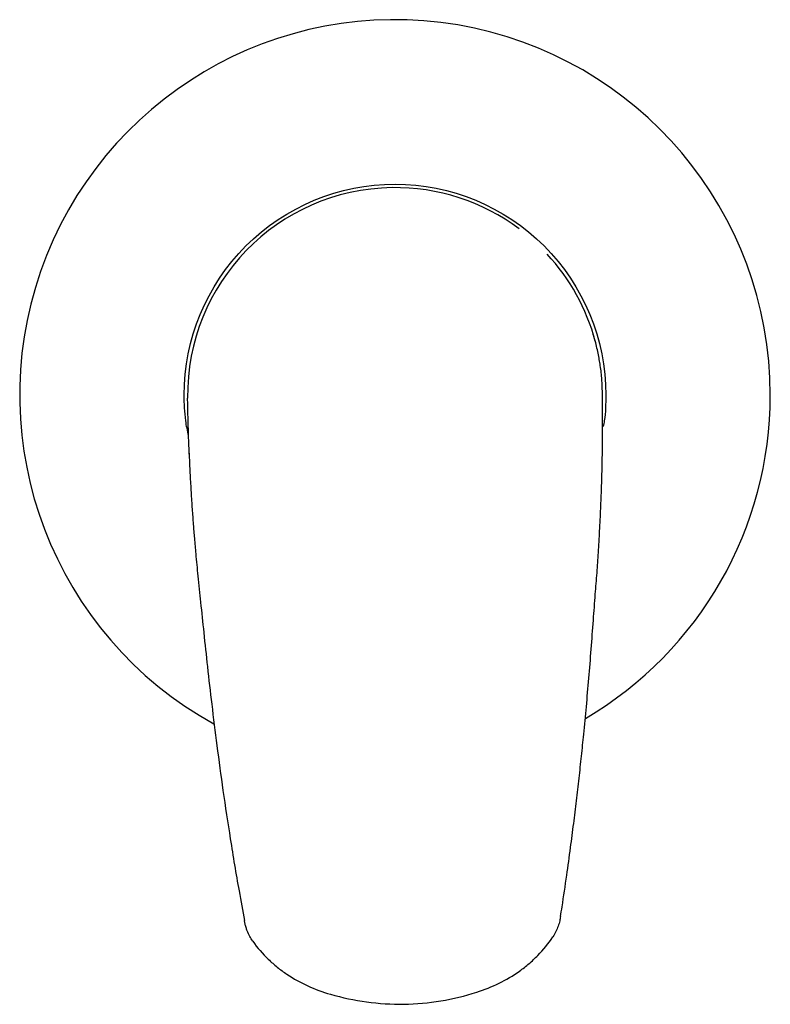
# Model space of a CAD drawing. Header units: millimetres. Extents: x 3995.8689 to 3995.9259, y 1701.5568 to 1701.6315.
import ezdxf

# ---------------------------------------------------------------- set-up
doc = ezdxf.new("R2010")
doc.units = ezdxf.units.MM
doc.layers.add('SANINDUSA', color=3, linetype='Continuous')

msp = doc.modelspace()

# ---------------------------------------------------------------- linework, layer by layer
at = {"layer": 'SANINDUSA', "flags": 128}
msp.add_lwpolyline([(3995.881651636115, 1701.602798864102), (3995.881651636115, 1701.602798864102)], dxfattribs=at)
at = {"layer": 'SANINDUSA'}
for radius, start, end in [(0.02850000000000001, 0, 241.1507419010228), (0.01575000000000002, 90.82447989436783, 180.8244798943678), (0.01575000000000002, 53.21193714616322, 90.82447989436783), (0.01575000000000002, 15.01875000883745, 42.8322199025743), (0.02850000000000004, 300.5279720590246, 0)]:
    msp.add_arc((3995.897400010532, 1701.603025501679), radius, start, end, dxfattribs=at)
for points, knots in [([(3995.881390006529, 1701.603025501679), (3995.881390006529, 1701.607271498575), (3995.883076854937, 1701.611343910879), (3995.889081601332, 1701.617348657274), (3995.893154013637, 1701.619035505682), (3995.901646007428, 1701.619035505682), (3995.905718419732, 1701.617348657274), (3995.911723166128, 1701.611343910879), (3995.913410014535, 1701.607271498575), (3995.913410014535, 1701.603025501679)], [0, 0, 0, 0, 0.25, 0.25, 0.5, 0.5, 0.7500000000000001, 0.7500000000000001, 1, 1, 1, 1]), ([(3995.913149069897, 1701.603208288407), (3995.913143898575, 1701.603380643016), (3995.913133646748, 1701.60372232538), (3995.913112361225, 1701.604201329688), (3995.913068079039, 1701.60470915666), (3995.913003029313, 1701.60520177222), (3995.912922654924, 1701.60569506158), (3995.912834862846, 1701.606170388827), (3995.912716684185, 1701.606695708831), (3995.912609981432, 1701.607140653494), (3995.912494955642, 1701.607509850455), (3995.912460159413, 1701.607621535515)], [0, 0, 0, 0, 0.1650127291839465, 0.3271275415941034, 0.4815067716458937, 0.6246135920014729, 0.7273159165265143, 0.8197816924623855, 0.9009940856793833, 0.9700499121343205, 1, 1, 1, 1]), ([(3995.881723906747, 1701.599927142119), (3995.881643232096, 1701.600309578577), (3995.881428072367, 1701.601329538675), (3995.881404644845, 1701.602373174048), (3995.881390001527, 1701.603025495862)], [0, 0, 0, 0, 0.3749523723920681, 1, 1, 1, 1]), ([(3995.91314808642, 1701.600369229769), (3995.913151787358, 1701.600718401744), (3995.913159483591, 1701.601444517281), (3995.913158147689, 1701.602259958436), (3995.913153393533, 1701.602855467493), (3995.913149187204, 1701.603169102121), (3995.913148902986, 1701.603199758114), (3995.913148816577, 1701.603209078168)], [0, 0, 0, 0, 0.2129366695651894, 0.4428093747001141, 0.6718336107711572, 0.9002306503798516, 1, 1, 1, 1]), ([(3995.913410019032, 1701.603025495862), (3995.913402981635, 1701.602372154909), (3995.913394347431, 1701.601570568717), (3995.913238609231, 1701.600787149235), (3995.91320980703, 1701.600642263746)], [0, 0, 0, 0, 0.8150601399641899, 1, 1, 1, 1]), ([(3995.881780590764, 1701.598534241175), (3995.881778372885, 1701.598577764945), (3995.881751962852, 1701.599096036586), (3995.881723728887, 1701.599916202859), (3995.881690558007, 1701.600959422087), (3995.881671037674, 1701.601763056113), (3995.881659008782, 1701.602353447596), (3995.881652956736, 1701.602709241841), (3995.881651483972, 1701.602802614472), (3995.881651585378, 1701.602800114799), (3995.881651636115, 1701.602798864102)], [0, 0, 0, 0, 0.01295631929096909, 0.1542810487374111, 0.295307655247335, 0.4362340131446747, 0.5772905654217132, 0.7179216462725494, 0.8588637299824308, 1, 1, 1, 1]), ([(3995.909964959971, 1701.563423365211), (3995.910005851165, 1701.563673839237), (3995.910176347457, 1701.564718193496), (3995.910429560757, 1701.566465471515), (3995.910724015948, 1701.5685700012), (3995.910969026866, 1701.570457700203), (3995.911184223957, 1701.572214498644), (3995.911381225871, 1701.573923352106), (3995.911563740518, 1701.575605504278), (3995.911748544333, 1701.577417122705), (3995.911935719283, 1701.579386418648), (3995.912125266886, 1701.581541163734), (3995.912303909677, 1701.583731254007), (3995.912460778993, 1701.585862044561), (3995.912602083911, 1701.587811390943), (3995.912742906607, 1701.589527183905), (3995.912850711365, 1701.591131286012), (3995.912948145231, 1701.592766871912), (3995.913029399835, 1701.594420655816), (3995.913088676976, 1701.59598341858), (3995.913121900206, 1701.597199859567), (3995.913140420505, 1701.59811419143), (3995.913150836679, 1701.598773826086), (3995.913154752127, 1701.599162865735), (3995.91314808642, 1701.600369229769)], [0, 0, 0, 0, 0.01951440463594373, 0.0813655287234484, 0.1357961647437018, 0.1830859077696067, 0.2280174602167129, 0.2722935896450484, 0.3159063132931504, 0.358850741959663, 0.413331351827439, 0.4694443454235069, 0.5272068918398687, 0.5849047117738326, 0.6369255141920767, 0.6808433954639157, 0.7232039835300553, 0.7702195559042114, 0.8217205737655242, 0.8728802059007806, 0.9214218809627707, 0.9493247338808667, 0.9763418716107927, 1, 1, 1, 1]), ([(3995.881765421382, 1701.598615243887), (3995.881769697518, 1701.598499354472), (3995.881788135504, 1701.597999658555), (3995.881835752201, 1701.596997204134), (3995.881907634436, 1701.595690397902), (3995.881989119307, 1701.594430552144), (3995.882074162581, 1701.593262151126), (3995.882165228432, 1701.592126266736), (3995.88227916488, 1701.590824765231), (3995.882435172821, 1701.58921212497), (3995.882642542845, 1701.587208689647), (3995.882886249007, 1701.584900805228), (3995.883161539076, 1701.58231615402), (3995.883488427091, 1701.579456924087), (3995.883877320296, 1701.576321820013), (3995.884341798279, 1701.572912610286), (3995.884899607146, 1701.569232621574), (3995.88544301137, 1701.565935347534), (3995.885835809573, 1701.563871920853), (3995.885978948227, 1701.56311999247)], [0, 0, 0, 0, 0.01568955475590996, 0.06765075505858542, 0.1143840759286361, 0.1560228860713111, 0.1925926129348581, 0.2245657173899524, 0.2590578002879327, 0.306760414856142, 0.3611622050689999, 0.4226059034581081, 0.4912780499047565, 0.5670132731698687, 0.6497554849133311, 0.7395814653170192, 0.8364739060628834, 0.9404098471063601, 1, 1, 1, 1]), ([(3995.909965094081, 1701.56342335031), (3995.90994761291, 1701.563313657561), (3995.909908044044, 1701.56306536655), (3995.909759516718, 1701.562541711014), (3995.909541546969, 1701.562151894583), (3995.90939440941, 1701.561888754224)], [0, 0, 0, 0, 0.204575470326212, 0.4630593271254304, 1, 1, 1, 1]), ([(3995.886593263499, 1701.561560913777), (3995.88651579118, 1701.561679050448), (3995.886352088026, 1701.561928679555), (3995.886196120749, 1701.562279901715), (3995.886085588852, 1701.562602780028), (3995.886014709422, 1701.562862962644), (3995.885982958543, 1701.56303871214), (3995.885968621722, 1701.56311807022)], [0, 0, 0, 0, 0.2442753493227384, 0.5161668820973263, 0.6796867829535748, 0.8553654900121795, 0.9999999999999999, 0.9999999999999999, 0.9999999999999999, 0.9999999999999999]), ([(3995.903608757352, 1701.557690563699), (3995.904778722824, 1701.558066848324), (3995.905865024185, 1701.558588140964), (3995.907102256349, 1701.559467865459), (3995.907344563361, 1701.559656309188), (3995.907808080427, 1701.560051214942), (3995.908030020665, 1701.560258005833), (3995.90866632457, 1701.560906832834), (3995.909051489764, 1701.561377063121), (3995.90939440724, 1701.561888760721)], [0, 0, 0, 0, 0.5000000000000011, 0.5000000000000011, 0.6250000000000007, 0.6250000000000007, 0.7500000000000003, 0.7500000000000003, 1, 1, 1, 1]), ([(3995.886593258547, 1701.561560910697), (3995.886949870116, 1701.561060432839), (3995.887346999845, 1701.560603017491), (3995.887998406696, 1701.559975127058), (3995.888224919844, 1701.559775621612), (3995.888696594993, 1701.559395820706), (3995.88894291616, 1701.559214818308), (3995.889700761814, 1701.55870681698), (3995.890229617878, 1701.558414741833), (3995.891330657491, 1701.557912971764), (3995.891905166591, 1701.557702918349), (3995.892494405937, 1701.557531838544)], [0, 0, 0, 0, 0.2500000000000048, 0.2500000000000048, 0.375000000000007, 0.375000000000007, 0.5000000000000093, 0.5000000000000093, 0.7500000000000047, 0.7500000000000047, 1, 1, 1, 1]), ([(3995.892494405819, 1701.557531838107), (3995.89339903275, 1701.557269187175), (3995.894315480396, 1701.557075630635), (3995.896172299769, 1701.556824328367), (3995.897112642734, 1701.556766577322), (3995.898065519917, 1701.556780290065)], [0, 0, 0, 0, 0.5, 0.5, 1, 1, 1, 1]), ([(3995.898065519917, 1701.556780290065), (3995.899017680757, 1701.556793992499), (3995.89995528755, 1701.556878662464), (3995.901802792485, 1701.55718286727), (3995.90271266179, 1701.557402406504), (3995.903608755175, 1701.557690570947)], [0, 0, 0, 0, 0.5, 0.5, 1, 1, 1, 1])]:
    msp.add_open_spline(points, degree=3, knots=knots, dxfattribs=at)

doc.saveas('drawing.dxf')
